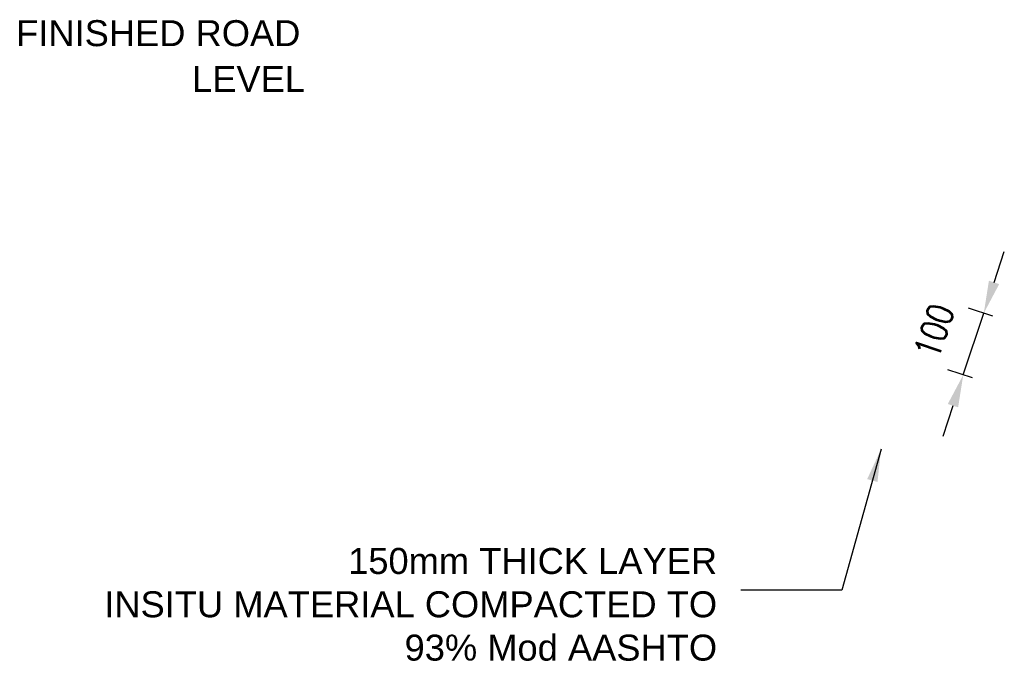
# Model space of a CAD drawing. Extents: x 76590 to 148436, y 2885688 to 2928336.
# Tile 8 of 17: x 91497 to 93013, y 2891544 to 2892519. Entities that reach past the tile are written whole.
import ezdxf

# ---------------------------------------------------------------- set-up
doc = ezdxf.new("R2010")
doc.units = 0
doc.header["$PDSIZE"] = 0.2
doc.layers.add('DIM', color=2, linetype='Continuous', lineweight=20)
doc.styles.add('ARIAL', font='arial.ttf')
doc.styles.add('ROMANS', font='romans.shx', dxfattribs={"width": 0.8})
doc.dimstyles.new('1-20', dxfattribs={"dimscale": 20, "dimtxt": 2, "dimasz": 2.5, "dimexe": 1.25, "dimexo": 0.625, "dimtad": 1, "dimdec": 0, "dimzin": 12, "dimdsep": 46, "dimtxsty": 'ROMANS', "dimcen": 2.5, "dimclrd": 1, "dimclre": 1, "dimclrt": 2, "dimadec": 0, "dimazin": 0, "dimtfac": 1, "dimtdec": 4, "dimtmove": 2, "dimatfit": 3, "dimfxl": 1, "dimtvp": 1, "dimtolj": 1, "dimtzin": 0, "dimarcsym": 0})
doc.dimstyles.new('1-20$7', dxfattribs={"dimscale": 20, "dimtxt": 2, "dimasz": 2.5, "dimexe": 1.25, "dimexo": 0.625, "dimtad": 0, "dimtih": 1, "dimtoh": 1, "dimdec": 0, "dimzin": 12, "dimdsep": 46, "dimtxsty": 'ROMANS', "dimcen": 2.5, "dimclrd": 1, "dimclre": 1, "dimclrt": 2, "dimadec": 0, "dimazin": 0, "dimtfac": 1, "dimtdec": 4, "dimtmove": 0, "dimatfit": 3, "dimfxl": 1, "dimtvp": 1, "dimtolj": 1, "dimtzin": 0, "dimarcsym": 0})

# ---------------------------------------------------------------- blocks, each defined once
blk = doc.blocks.new('*D75')
at = {"layer": 'Defpoints', "color": 0, "transparency": 16777216}
for p in [(92981.1, 2892067.3), (93007, 2892058.7), (92975.4, 2891963.8)]:
    blk.add_point(p, dxfattribs=at)
at = {"layer": 'DIM', "color": 7, "lineweight": -2, "transparency": 16777216}
for p, q in [((92996.9, 2892114.7), (93012.7, 2892162.2)), ((92949.5, 2891972.4), (92981.1, 2892067.3)), ((92933.7, 2891925), (92917.8, 2891877.6))]:
    blk.add_line(p, q, dxfattribs=at)
at = {"layer": 'DIM', "color": 8, "lineweight": -2, "transparency": 16777216}
for p, q in [((92995.1, 2892062.6), (92957.4, 2892075.2)), ((92963.5, 2891967.7), (92925.7, 2891980.3))]:
    blk.add_line(p, q, dxfattribs=at)
at = {"layer": 'DIM', "color": 7, "transparency": 16777216}
for points in [[(92989, 2892117.4), (93004.8, 2892112.1), (92981.1, 2892067.3)], [(92925.7, 2891927.6), (92941.6, 2891922.4), (92949.5, 2891972.4)]]:
    blk.add_solid(points, dxfattribs=at)
at = {"layer": 'DIM', "color": 7, "transparency": 16777216, "insert": (92904.8, 2892040), "char_height": 40, "attachment_point": 5, "rotation": 71.5651, "style": 'ROMANS'}
blk.add_mtext('\\A1;100', dxfattribs=at)

msp = doc.modelspace()

# ---------------------------------------------------------------- texts
at = {"layer": 'DIM', "color": 7, "style": 'ARIAL'}
for s, p in [('FINISHED ROAD', (91491.1, 2892478.4)), ('LEVEL', (91762, 2892407.9))]:
    msp.add_text(s, height=40, dxfattribs=at).set_placement(p)
at = {"layer": 'DIM', "color": 7, "insert": (92570.5, 2891532), "char_height": 40, "attachment_point": 9, "style": 'ARIAL'}
msp.add_mtext('150mm THICK LAYER\\PINSITU MATERIAL COMPACTED TO\\P93% Mod AASHTO', dxfattribs=at)

# ---------------------------------------------------------------- dimensions: what is measured, and where the dimension line sits
at = {"layer": 'DIM', "color": 7}
dim = msp.add_aligned_dim(p1=(92975.4, 2891963.8), p2=(93007, 2892058.7), distance=27.3, dimstyle='1-20', override={"dimclrd": 7, "dimclre": 8, "dimclrt": 7}, dxfattribs=at)
dim.commit()
dim.dimension.update_dxf_attribs({"geometry": '*D75', "text_midpoint": (92904.8, 2892040)})

# ---------------------------------------------------------------- leaders
msp.add_leader([(92822.9, 2891857.9), (92762.4, 2891640.9), (92606.9, 2891640.9)], dimstyle='1-20$7', override={"dimtad": 1, "dimtih": 0, "dimtoh": 0, "dimclrd": 7, "dimclre": 7, "dimclrt": 7, "dimtmove": 2}, dxfattribs=at)

doc.saveas('drawing.dxf')
